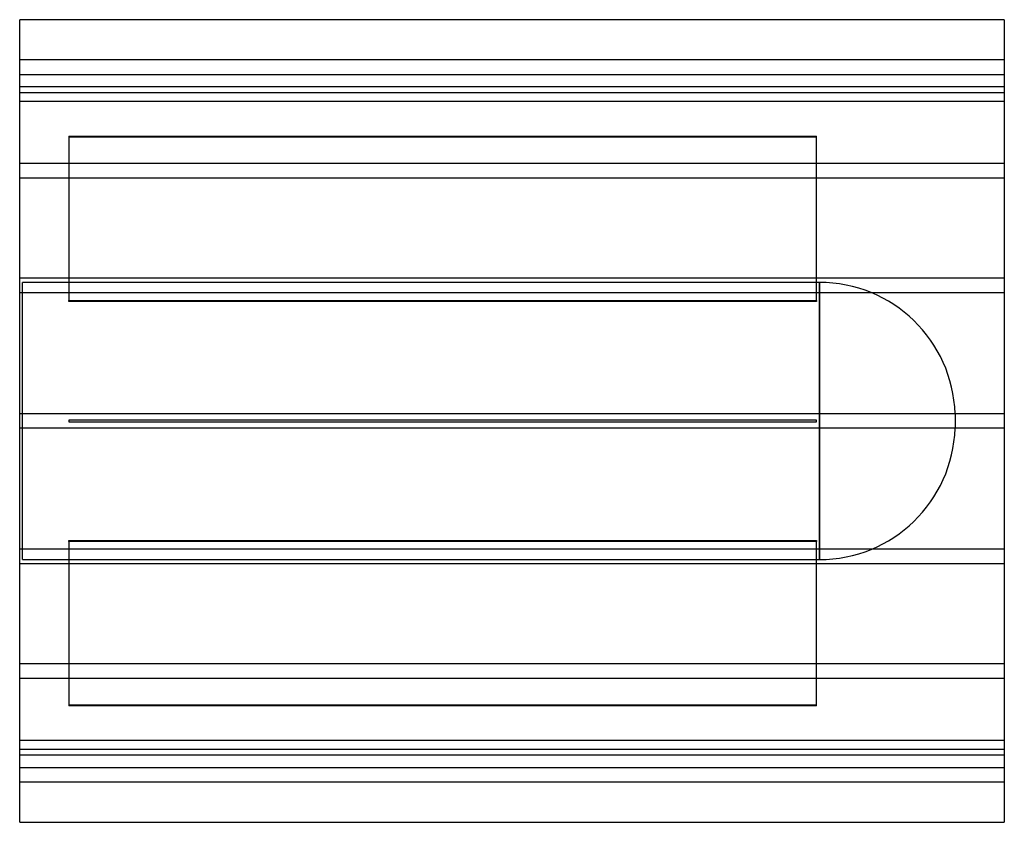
# Model space of a CAD drawing. Header units: millimetres. Extents: x -675 to 675, y -550 to 550.
import ezdxf

# ---------------------------------------------------------------- set-up
doc = ezdxf.new("R2010")
doc.units = ezdxf.units.MM
doc.layers.add('HIDDEN', color=7, linetype='Continuous')
doc.layers.add('THICK', color=7, linetype='Continuous')

msp = doc.modelspace()

# ---------------------------------------------------------------- linework, layer by layer
at = {"layer": 'HIDDEN'}
for p, q in [((675, 495), (-675, 495)), ((-675, 475), (675, 475)), ((675, 458.1), (-675, 458.1)), ((675, 458.1), (-675, 458.1)), ((-675, 450), (675, 450)), ((675, 438.1), (-675, 438.1)), ((675, 438.1), (-675, 438.1)), ((-607.5, 390.2), (417.5, 390.2)), ((-607.5, 390.2), (-607.5, 165)), ((417.5, 389.2), (-607.5, 389.2)), ((417.5, 165), (417.5, 390.2)), ((675, 352.9), (-675, 352.9)), ((675, 352.9), (-675, 352.9)), ((675, 332.9), (-675, 332.9)), ((675, 332.9), (-675, 332.9)), ((675, 195.6), (-675, 195.6)), ((675, 195.6), (-675, 195.6)), ((421.4, 190), (-671, 190)), ((-671, -190), (-671, 190)), ((421.4, 0), (421.4, 190)), ((421.4, 190), (421.4, -190)), ((675, 175.6), (-675, 175.6)), ((675, 175.6), (-675, 175.6)), ((-607.5, 165), (417.5, 165)), ((-607.5, 164), (-607.5, 165)), ((417.5, 164), (-607.5, 164)), ((417.5, 165), (417.5, 164)), ((675, 10), (-675, 10)), ((675, 10), (-675, 10)), ((-607.5, 1), (-607.5, 1)), ((-607.5, 1), (-607.5, -1)), ((417.5, 1), (-607.5, 1)), ((417.5, 1), (417.5, 1)), ((417.5, -1), (417.5, 1)), ((607.5, 9.9), (607.5, -9.9)), ((675, -10), (-675, -10)), ((675, -10), (-675, -10)), ((-607.5, -1), (-607.5, -1)), ((-607.5, -1), (417.5, -1)), ((417.5, -1), (417.5, -1)), ((421.4, -190), (421.4, 0)), ((-607.5, -165), (-607.5, -164)), ((-607.5, -164), (417.5, -164)), ((417.5, -165), (-607.5, -165)), ((-607.5, -165), (-607.5, -390.2)), ((417.5, -164), (417.5, -165)), ((417.5, -390.2), (417.5, -165)), ((675, -175.6), (-675, -175.6)), ((675, -175.6), (-675, -175.6)), ((675, -195.6), (-675, -195.6)), ((675, -195.6), (-675, -195.6)), ((-671, -190), (421.4, -190)), ((675, -332.9), (-675, -332.9)), ((675, -332.9), (-675, -332.9)), ((675, -352.9), (-675, -352.9)), ((675, -352.9), (-675, -352.9)), ((-607.5, -389.2), (417.5, -389.2)), ((417.5, -390.2), (-607.5, -390.2)), ((675, -438.1), (-675, -438.1)), ((675, -438.1), (-675, -438.1)), ((675, -450), (-675, -450)), ((675, -458.1), (-675, -458.1)), ((675, -458.1), (-675, -458.1)), ((-675, -475), (675, -475)), ((675, -495), (-675, -495))]:
    msp.add_line(p, q, dxfattribs=at)
for centre, start, end in [((421.4, 3.8), 1.8779, 90), ((421.4, -3.8), 270, 358.1221)]:
    msp.add_arc(centre, 186.2, start, end, dxfattribs=at)
at = {"layer": 'THICK'}
for p, q in [((675, 550), (-675, 550)), ((-675, -550), (-675, 550)), ((675, 550), (675, -550)), ((-675, -550), (675, -550))]:
    msp.add_line(p, q, dxfattribs=at)

doc.saveas('drawing.dxf')
